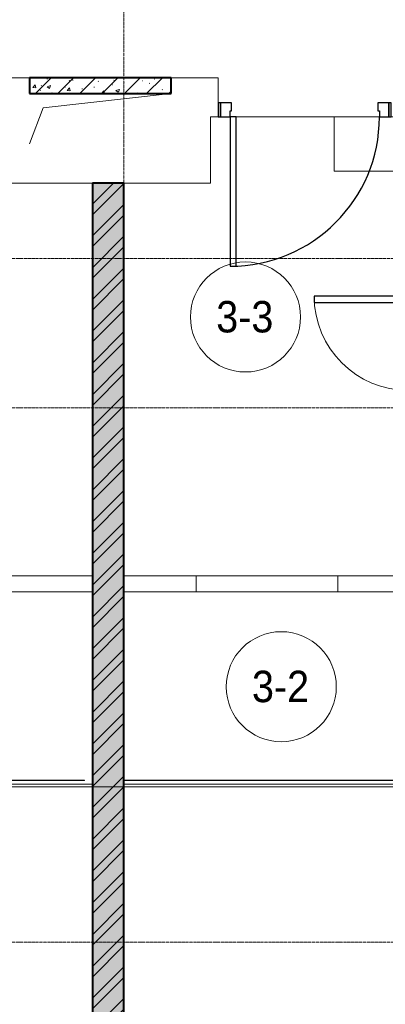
# Model space of a CAD drawing. Header units: millimetres. Extents: x 5617 to 103266, y 7718 to 198901.
# Tile 19 of 51: x 41871 to 44196, y 62905 to 69169. Entities that reach past the tile are written whole.
import ezdxf

# ---------------------------------------------------------------- set-up
doc = ezdxf.new("R2010")
doc.units = ezdxf.units.MM
doc.linetypes.add('ADSK_Линия сетки', pattern=[25, 20, -2.5, 0, -2.5])
doc.linetypes.add('Линия сетки', pattern=[25, 20, -2.5, 0, -2.5])
for name, color, linetype, lineweight in [('Двери', 7, 'Continuous', 18), ('Каркас_Импост', 7, 'Continuous', 30), ('Марки помещений', 7, 'Continuous', 20), ('Монтажный зазор', 7, 'Continuous', 30), ('Оси', 7, 'Continuous', 9), ('Панель', 7, 'Continuous', 30), ('Перекрытия', 7, 'Continuous', 18), ('Стены', 7, 'Continuous', 18), ('Стены разрез', 7, 'Continuous', 40), ('Форма', 7, 'Continuous', 18), ('Формообразующий элемент-перекрытие', 7, 'Continuous', 18)]:
    doc.layers.add(name, color=color, linetype=linetype, lineweight=lineweight)
doc.layers.add('Линии', color=7, linetype='Continuous', lineweight=9, true_color=0x00a600)
doc.styles.add('Arial_3', font='arial.ttf', dxfattribs={"width": 0.9, "height": 200})
pattern_1 = [(50, (0, 0), (218.62117, -19.1268), [22.86, -251.46]), (355, (0, 0), (-42.2919, 229.2684), [18.288, -201.168]), (100.451, (18.22, -1.6), (176.3311, 210.13963), [19.428, -213.708]), (46.184, (0, 60.96), (325.29495, -50.4516), [34.29, -377.19]), (96.636, (27.1, 56.76), (284.883, 296.9127), [29.142, -320.562]), (351.184, (0, 60.96), (284.8858, 296.9107), [27.432, -301.752]), (21, (30.48, 45.72), (181.93753, -122.7183), [22.86, -251.46]), (326, (30.48, 45.72), (74.1622, 221.0262), [18.288, -201.168]), (71.451, (45.64, 35.5), (256.10035, 98.30526), [19.428, -213.708]), (37.5, (0, 0), (3.70639, 101.465895), [3.353, -195.377, 3.353, -200.863, -201.93]), (37.5, (0, 0), (3.70639, 101.465895), [-402.946, 3.353, -198.577]), (7.5, (0, 0), (80.18358, 120.21653), [3.353, -113.081, 3.353, -190.805, -76.962]), (7.5, (0, 0), (80.18358, 120.21653), [-310.591, 3.353, -73.609]), (327.5, (-67.97, 0), (162.70865, -6.87497), [3.353, -72.847, 3.353, -234.391, -315.468]), (327.5, (-67.97, 0), (162.70865, -6.87497), [-313.944, 3.353, -312.115]), (317.5, (-98.45, 0), (177.75468, 30.51183), [3.353, -95.707, 3.353, -154.534, -224.028]), (317.5, (-98.45, 0), (177.75468, 30.51183), [-256.946, 3.353, -220.675])]

# ---------------------------------------------------------------- blocks, each defined once
blk = doc.blocks.new('A_DOR_Door - Вн_3_Одинарная_700x2100-2943284-МКСС_K1_L15__47_700_')
at = {"layer": 'Двери', "color": 253, "lineweight": 30, "true_color": 0xaaaaaa}
for p, q in [((-330, 20), (-300, 20)), ((-330, -50), (-330, 20)), ((-300, 20), (-300, -50)), ((300, -50), (300, 20)), ((300, 20), (330, 20)), ((330, 20), (330, -50)), ((-300, -50), (-330, -50)), ((-300, -50), (-300, -650)), ((-260, -50), (-300, -50)), ((-300, -50), (-300, -650)), ((-260, -650), (-260, -50)), ((330, -50), (300, -50)), ((-300, -650), (-260, -650))]:
    blk.add_line(p, q, dxfattribs=at)
at = {"layer": 'Двери', "color": 254, "lineweight": 9, "true_color": 0xd4d4d4}
blk.add_arc((-300, -50), 600, 270, 0, dxfattribs=at)
blk = doc.blocks.new('101_Дверь_Однопольная - _НЧ_Мет_900х2100_Квартира_Л-3606077-МКСС_K1_L15__47_700_')
at = {"layer": 'Каркас_Импост', "color": 253, "true_color": 0xaaaaaa}
for p, q in [((-475, 125), (-535, 125)), ((-535, 125), (-535, 35)), ((-475, 85), (-475, 125)), ((-465, 85), (-475, 85)), ((-465, 35), (-465, 85)), ((475, 85), (465, 85)), ((465, 85), (465, 35)), ((535, 125), (475, 125)), ((475, 125), (475, 85)), ((535, 35), (535, 125)), ((-535, 35), (-465, 35)), ((465, 35), (535, 35))]:
    blk.add_line(p, q, dxfattribs=at)
at = {"layer": 'Монтажный зазор', "color": 253, "true_color": 0xaaaaaa}
for p, q in [((-535, 125), (-550, 125)), ((-550, 125), (-550, 35)), ((-535, 35), (-535, 125)), ((550, 125), (535, 125)), ((535, 125), (535, 35)), ((550, 35), (550, 125)), ((-550, 35), (-535, 35)), ((535, 35), (550, 35))]:
    blk.add_line(p, q, dxfattribs=at)
at = {"layer": 'Панель', "color": 253, "true_color": 0xaaaaaa}
for p, q in [((475, 1075), (435, 1075)), ((435, 1075), (435, 125)), ((475, 125), (475, 1075)), ((435, 125), (475, 125))]:
    blk.add_line(p, q, dxfattribs=at)
blk.add_arc((475, 125), 950, 90, 180, dxfattribs=at)
blk = doc.blocks.new('135_SLK_K1_AR_rvt-1-МКСС_K1_L15__47_700_')
at = {"layer": 'Стены разрез', "lineweight": 9, "true_color": 0xaaaaaa}
h = blk.add_hatch(dxfattribs=at)
h.set_pattern_fill('FP_1', color=253, style=0, pattern_type=2)
h.set_pattern_definition(pattern_1)
h.paths.add_polyline_path([(28150, 68700), (29050, 68700), (29050, 68800), (28150, 68800)])
h = blk.add_hatch(dxfattribs=at)
h.set_pattern_fill('FP_3', color=253, style=0, pattern_type=2)
h.set_pattern_definition([(45, (0, 0), (-70.71068, 70.71068), [])])
h.paths.add_polyline_path([(28150, 68700), (29050, 68700), (29050, 68800), (28150, 68800)])
h = blk.add_hatch(dxfattribs=at)
h.set_pattern_fill('FP_1', color=253, style=0, pattern_type=2)
h.set_pattern_definition(pattern_1)
h.paths.add_polyline_path([(28750, 60500), (28750, 68130), (28550, 68130), (28550, 60500), (28682.4, 60500)])
h = blk.add_hatch(dxfattribs=at)
h.set_pattern_fill('FP_2', color=253, style=0, pattern_type=2)
h.set_pattern_definition([(45, (0, 0), (-101.02788, 101.02788), []), (45, (67.35, 0), (-101.02788, 101.02788), [])])
h.paths.add_polyline_path([(28750, 60500), (28750, 68130), (28550, 68130), (28550, 60500), (28682.4, 60500)])
at = {"color": 253, "lineweight": 18, "true_color": 0xaaaaaa}
for p, q in [((28237.1, 68607.8), (29050, 68700)), ((28150, 68380), (28237.1, 68607.8))]:
    blk.add_line(p, q, dxfattribs=at)
at = {"layer": 'Перекрытия', "color": 253, "true_color": 0xaaaaaa}
for p, q in [((27850, 68800), (28150, 68800)), ((29050, 68800), (29350, 68800)), ((29350, 68800), (29350, 68640)), ((29350, 68550), (29300, 68550)), ((29300, 68550), (29300, 68130)), ((30375, 68550), (29465, 68550)), ((29465, 68550), (30375, 68550)), ((28550, 68130), (27900, 68130)), ((29300, 68130), (28750, 68130))]:
    blk.add_line(p, q, dxfattribs=at)
at = {"layer": 'Стены', "color": 253, "true_color": 0xaaaaaa}
for p, q in [((27950, 65630), (28550, 65630)), ((28750, 65630), (29210, 65630)), ((29210, 65630), (30110, 65630)), ((29210, 65530), (29210, 65630)), ((30110, 65630), (30560, 65630)), ((30110, 65630), (30110, 65530)), ((28550, 65530), (27950, 65530)), ((29210, 65530), (28750, 65530)), ((30110, 65530), (29210, 65530)), ((30560, 65530), (30110, 65530)), ((26475, 64330.4), (28500, 64330.4)), ((28500, 64329.6), (26475, 64329.6)), ((28500, 64330.4), (28500, 64329.6)), ((28750, 64330.4), (31125, 64330.4)), ((32350, 64329.6), (28750, 64329.6))]:
    blk.add_line(p, q, dxfattribs=at)
at = {"layer": 'Стены разрез', "color": 253, "true_color": 0xaaaaaa}
for p, q in [((29050, 68800), (28150, 68800)), ((28150, 68800), (28150, 68700)), ((29050, 68700), (29050, 68800)), ((28150, 68700), (29050, 68700)), ((28550, 68130), (28550, 60500)), ((28750, 68130), (28550, 68130)), ((28750, 60500), (28750, 68130))]:
    blk.add_line(p, q, dxfattribs=at)
at = {"layer": 'Двери', "color": 253, "lineweight": 18, "true_color": 0xaaaaaa}
for name, p, rotation in [('101_Дверь_Однопольная - _НЧ_Мет_900х2100_Квартира_Л-3606077-МКСС_K1_L15__47_700_', (29900, 68675), 180), ('A_DOR_Door - Вн_3_Одинарная_700x2100-2943284-МКСС_K1_L15__47_700_', (30610, 67110), 270)]:
    blk.add_blockref(name, p, dxfattribs=dict(at, rotation=rotation))
blk = doc.blocks.new('135_SLK_K1_AR_FCD_rvt-1-МКСС_K1_L15__47_700_')
at = {"layer": 'Форма', "color": 253, "lineweight": 9, "true_color": 0xaaaaaa}
blk.add_line((44115, 64287.7), (13904.7, 64287.7), dxfattribs=at)
at = {"layer": 'Формообразующий элемент-перекрытие', "color": 253, "lineweight": 5, "true_color": 0xaaaaaa}
for p, q in [((26475, 64305.2), (28550, 64305.2)), ((28750, 64305.2), (32350, 64305.2))]:
    blk.add_line(p, q, dxfattribs=at)
blk = doc.blocks.new('050_Марка_Помещение - Номер-620969-МКСС_K1_L15__47_700_')
at = {"layer": 'Марки помещений'}
blk.add_circle((0, 0), 3.5, dxfattribs=at)

msp = doc.modelspace()

# ---------------------------------------------------------------- linework, layer by layer
at = {"layer": 'Линии', "color": 0, "lineweight": 18}
for p, q in [((43870.6, 68550), (46372.6, 68550)), ((43870.6, 68205), (43870.6, 68550)), ((46372.6, 68205), (43870.6, 68205))]:
    msp.add_line(p, q, dxfattribs=at)
at = {"layer": 'Оси', "linetype": 'Линия сетки'}
msp.add_line((42534, 57340.2), (42534, 78150), dxfattribs=at)
at = {"layer": 'Оси', "linetype": 'ADSK_Линия сетки'}
for p, q in [((71384, 67650), (25496.4, 67650)), ((71384, 66700), (25496.4, 66700)), ((71384, 63300), (25496.4, 63300))]:
    msp.add_line(p, q, dxfattribs=at)

# ---------------------------------------------------------------- block references
at = {"lineweight": 5}
for name in ['135_SLK_K1_AR_FCD_rvt-1-МКСС_K1_L15__47_700_', '135_SLK_K1_AR_rvt-1-МКСС_K1_L15__47_700_']:
    msp.add_blockref(name, (13784, 0), dxfattribs=at)
at = {"layer": 'Марки помещений', "xscale": 99.99999999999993, "yscale": 99.99999999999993, "zscale": 99.99999999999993}
for p in [(43307.5, 67277.6), (43535, 64925.4)]:
    msp.add_blockref('050_Марка_Помещение - Номер-620969-МКСС_K1_L15__47_700_', p, dxfattribs=at)

# ---------------------------------------------------------------- texts
at = {"layer": 'Марки помещений', "lineweight": 9, "char_height": 200, "width": 447.342, "attachment_point": 1, "style": 'Arial_3'}
for s, insert in [('3-3', (43121, 67379.3)), ('3-2', (43348.5, 65027.1))]:
    msp.add_mtext(s, dxfattribs=dict(at, insert=insert))

doc.saveas('drawing.dxf')
